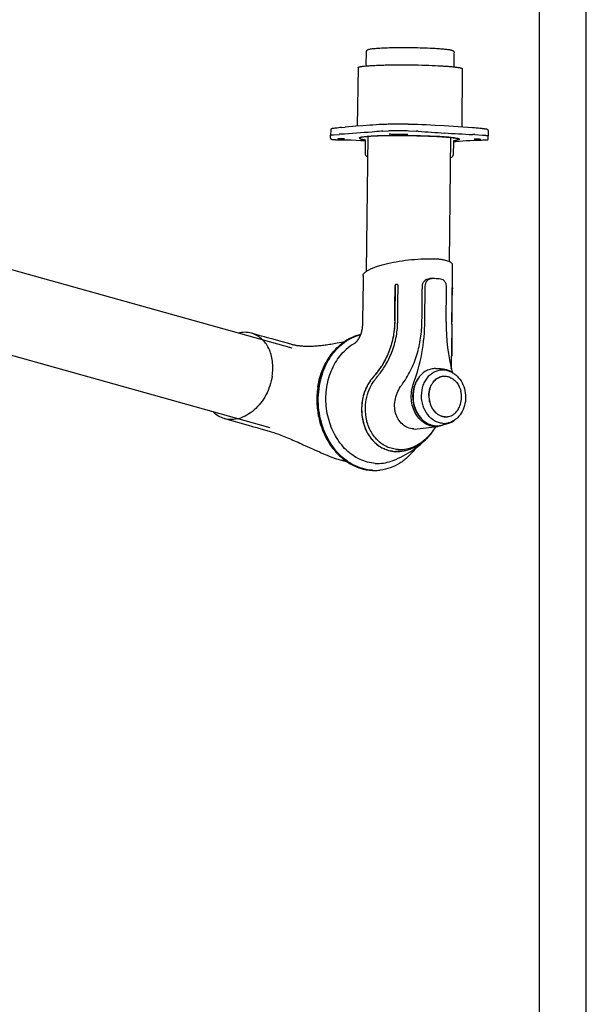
# Model space of a CAD drawing. Extents: x 0 to 420, y 0 to 297.
# Tile 8 of 9: x 359 to 420, y 59 to 164. Entities that reach past the tile are written whole.
import ezdxf

# ---------------------------------------------------------------- set-up
doc = ezdxf.new("R2010")
doc.units = 0
doc.header["$LTSCALE"] = 23.1
for name, color, linetype in [('100350_DXF_CONTINUOUS_LINE', 7, 'CONTINUOUS'), ('100455_DXF_CONTINUOUS_LINE', 7, 'CONTINUOUS'), ('102181_DXF_CONTINUOUS_LINE', 7, 'CONTINUOUS'), ('102184_DXF_CONTINUOUS_LINE', 7, 'CONTINUOUS'), ('102333-L_DXF_FORMAT', 7, 'CONTINUOUS'), ('105-5475-01_DXF_CONTINUOUS', 7, 'CONTINUOUS'), ('105-5481_DXF_CONTINUOUS_LI', 7, 'CONTINUOUS')]:
    doc.layers.add(name, color=color, linetype=linetype)

msp = doc.modelspace()

# ---------------------------------------------------------------- linework, layer by layer
at = {"layer": '100350_DXF_CONTINUOUS_LINE', "color": 7, "linetype": 'CONTINUOUS'}
for p, q in [((395.56, 158.78), (395.45, 152.5)), ((406.72, 158.65), (406.68, 152.41)), ((392.63, 152.11), (392.61, 151.53)), ((392.63, 152.11), (392.63, 152.11)), ((392.97, 152.27), (392.94, 152.26)), ((393.05, 152.28), (392.97, 152.27)), ((393.18, 152.3), (393.05, 152.28)), ((393.32, 152.31), (393.18, 152.3)), ((393.46, 152.33), (393.32, 152.31)), ((393.61, 152.35), (393.46, 152.33)), ((393.65, 152.35), (393.61, 152.35)), ((393.7, 152.36), (393.65, 152.35)), ((393.77, 152.36), (394.16, 152.4)), ((396.07, 152.55), (395.33, 152.49)), ((398.19, 152.69), (398.15, 152.69)), ((398.22, 151.98), (398.82, 152.02)), ((398.36, 152.7), (398.27, 152.69)), ((398.51, 152.7), (398.36, 152.7)), ((398.65, 152.7), (398.51, 152.7)), ((398.78, 152.71), (398.65, 152.7)), ((398.91, 152.71), (398.78, 152.71)), ((401.08, 152.7), (400.91, 152.7)), ((400.96, 152.02), (401.77, 151.97)), ((401.26, 152.7), (401.08, 152.7)), ((401.45, 152.69), (401.26, 152.7)), ((401.72, 152.69), (401.45, 152.69)), ((401.87, 152.68), (401.72, 152.69)), ((401.93, 152.68), (401.87, 152.68)), ((407.9, 152.33), (407.8, 152.33)), ((407.8, 152.33), (407.8, 152.33)), ((408.01, 152.32), (407.9, 152.33)), ((408.21, 152.3), (408.01, 152.32)), ((408.4, 152.28), (408.21, 152.3)), ((408.58, 152.26), (408.4, 152.28)), ((408.83, 152.24), (408.58, 152.26)), ((408.88, 152.23), (408.83, 152.24)), ((408.94, 152.23), (408.88, 152.23)), ((408.99, 152.22), (408.94, 152.23)), ((409.04, 152.21), (408.99, 152.22)), ((409.08, 152.21), (409.04, 152.21)), ((409.11, 152.2), (409.08, 152.21)), ((409.13, 152.2), (409.11, 152.2)), ((409.16, 152.2), (409.13, 152.2)), ((409.18, 152.19), (409.16, 152.2)), ((409.21, 152.19), (409.18, 152.19)), ((409.23, 152.19), (409.21, 152.19)), ((409.49, 152.05), (409.5, 151.47)), ((392.61, 151.21), (392.61, 151.53)), ((392.61, 151.53), (392.61, 151.53)), ((392.92, 151.59), (393.52, 151.63)), ((392.92, 151.07), (392.94, 151.07)), ((392.94, 151.07), (392.97, 151.07)), ((392.97, 151.07), (393, 151.07)), ((393, 151.07), (393.03, 151.07)), ((393.03, 151.07), (393.06, 151.07)), ((393.06, 151.07), (393.1, 151.07)), ((393.1, 151.07), (393.13, 151.06)), ((393.13, 151.06), (393.17, 151.06)), ((393.17, 151.06), (393.23, 151.06)), ((393.23, 151.06), (393.45, 151.06)), ((393.45, 151.06), (393.63, 151.06)), ((393.46, 151.17), (393.47, 151.17)), ((393.47, 151.17), (393.48, 151.17)), ((393.48, 151.17), (393.49, 151.17)), ((393.49, 151.17), (393.51, 151.17)), ((393.51, 151.17), (393.52, 151.18)), ((393.52, 151.18), (393.54, 151.18)), ((393.54, 151.18), (393.55, 151.18)), ((393.55, 151.18), (393.57, 151.18)), ((393.57, 151.18), (393.59, 151.18)), ((393.59, 151.18), (393.6, 151.18)), ((393.6, 151.18), (393.62, 151.18)), ((393.62, 151.18), (393.65, 151.18)), ((393.63, 151.06), (393.82, 151.05)), ((393.65, 151.18), (393.67, 151.18)), ((393.67, 151.18), (393.69, 151.19)), ((393.69, 151.19), (393.71, 151.19)), ((393.71, 151.19), (393.74, 151.19)), ((393.74, 151.19), (393.77, 151.19)), ((393.77, 151.19), (393.8, 151.19)), ((393.8, 151.19), (393.83, 151.19)), ((393.82, 151.05), (394.01, 151.05)), ((393.83, 151.19), (393.85, 151.19)), ((393.85, 151.19), (393.87, 151.19)), ((393.87, 151.19), (393.89, 151.19)), ((393.89, 151.19), (393.9, 151.19)), ((393.9, 151.19), (393.92, 151.19)), ((393.92, 151.19), (393.94, 151.19)), ((393.94, 151.19), (393.95, 151.19)), ((393.95, 151.19), (393.97, 151.19)), ((393.97, 151.19), (393.98, 151.19)), ((393.98, 151.19), (393.99, 151.19)), ((393.99, 151.19), (394.01, 151.19)), ((394.01, 151.19), (394.02, 151.19)), ((394.01, 151.05), (394.13, 151.04)), ((394.02, 151.19), (394.03, 151.19)), ((394.13, 151.04), (394.32, 151.04)), ((394.32, 151.04), (394.32, 151.04)), ((399.62, 151.63), (399.62, 151.63)), ((399.62, 151.63), (399.62, 151.63)), ((399.62, 151.63), (399.62, 151.63)), ((399.62, 151.63), (399.63, 151.63)), ((399.63, 151.63), (399.63, 151.63)), ((399.63, 151.63), (399.63, 151.63)), ((399.63, 151.63), (399.63, 151.63)), ((399.63, 151.63), (399.63, 151.63)), ((399.63, 151.63), (399.64, 151.63)), ((399.64, 151.63), (399.64, 151.63)), ((399.64, 151.63), (399.65, 151.63)), ((399.65, 151.63), (399.66, 151.63)), ((399.66, 151.63), (399.67, 151.63)), ((399.67, 151.63), (399.69, 151.63)), ((399.69, 151.63), (399.71, 151.63)), ((399.71, 151.63), (399.75, 151.63)), ((399.75, 151.63), (399.81, 151.63)), ((399.81, 151.63), (399.86, 151.63)), ((399.86, 151.63), (399.88, 151.63)), ((399.88, 151.63), (399.89, 151.63)), ((399.89, 151.63), (400.02, 151.63)), ((400.02, 151.63), (400.12, 151.63)), ((400.12, 151.63), (400.19, 151.63)), ((400.19, 151.63), (400.24, 151.63)), ((400.24, 151.63), (400.26, 151.63)), ((400.26, 151.63), (400.29, 151.63)), ((400.29, 151.63), (400.3, 151.63)), ((400.3, 151.63), (400.31, 151.63)), ((400.31, 151.63), (400.32, 151.63)), ((400.32, 151.63), (400.32, 151.63)), ((400.32, 151.63), (400.33, 151.63)), ((400.33, 151.63), (400.33, 151.62)), ((400.33, 151.62), (400.34, 151.62)), ((400.34, 151.62), (400.34, 151.62)), ((400.34, 151.62), (400.34, 151.62)), ((400.34, 151.62), (400.34, 151.62)), ((400.34, 151.62), (400.34, 151.62)), ((400.34, 151.62), (400.35, 151.62)), ((407.94, 151), (408.34, 151.01)), ((408.04, 151.16), (408.05, 151.16)), ((408.05, 151.16), (408.06, 151.16)), ((408.06, 151.16), (408.07, 151.16)), ((408.07, 151.6), (408.88, 151.55)), ((408.07, 151.16), (408.08, 151.16)), ((408.08, 151.16), (408.09, 151.16)), ((408.11, 151.16), (408.12, 151.16)), ((408.12, 151.16), (408.14, 151.16)), ((408.14, 151.16), (408.16, 151.16)), ((408.16, 151.16), (408.18, 151.16)), ((408.18, 151.16), (408.21, 151.16)), ((408.21, 151.16), (408.23, 151.16)), ((408.23, 151.16), (408.25, 151.16)), ((408.25, 151.16), (408.28, 151.16)), ((408.28, 151.16), (408.3, 151.15)), ((408.3, 151.15), (408.33, 151.15)), ((408.33, 151.15), (408.36, 151.15)), ((408.34, 151.01), (408.44, 151.01)), ((408.34, 151.01), (408.34, 151.01)), ((408.36, 151.15), (408.39, 151.15)), ((408.39, 151.15), (408.43, 151.15)), ((408.43, 151.15), (408.46, 151.15)), ((408.44, 151.01), (408.65, 151.02)), ((408.46, 151.15), (408.48, 151.14)), ((408.48, 151.14), (408.5, 151.14)), ((408.5, 151.14), (408.52, 151.14)), ((408.55, 151.14), (408.57, 151.14)), ((408.57, 151.14), (408.58, 151.13)), ((408.58, 151.13), (408.6, 151.13)), ((408.6, 151.13), (408.61, 151.13)), ((408.61, 151.13), (408.62, 151.13)), ((408.62, 151.13), (408.63, 151.13)), ((408.63, 151.13), (408.64, 151.13)), ((408.64, 151.13), (408.65, 151.13)), ((408.65, 151.13), (408.66, 151.13)), ((408.65, 151.02), (408.79, 151.02)), ((408.66, 151.13), (408.66, 151.12)), ((408.66, 151.12), (408.67, 151.12)), ((408.67, 151.12), (408.68, 151.12)), ((408.79, 151.02), (408.92, 151.03)), ((408.92, 151.03), (409.06, 151.03)), ((409.06, 151.03), (409.13, 151.03)), ((409.13, 151.03), (409.16, 151.03)), ((409.16, 151.03), (409.18, 151.03)), ((409.18, 151.03), (409.2, 151.03)), ((409.2, 151.03), (409.22, 151.03)), ((409.22, 151.03), (409.23, 151.03)), ((409.23, 151.03), (409.25, 151.03)), ((409.25, 151.03), (409.27, 151.03)), ((409.27, 151.03), (409.28, 151.03)), ((409.28, 151.03), (409.3, 151.03)), ((409.49, 151.14), (409.5, 151.47)), ((409.49, 151.14), (409.49, 151.14)), ((409.5, 151.47), (409.5, 151.47))]:
    msp.add_line(p, q, dxfattribs=at)
for points in [[(392.94, 152.26), (392.93, 152.26), (392.92, 152.26), (392.9, 152.26), (392.89, 152.26), (392.88, 152.25), (392.87, 152.25), (392.86, 152.25), (392.85, 152.25), (392.84, 152.25), (392.83, 152.24), (392.82, 152.24), (392.81, 152.24), (392.8, 152.24), (392.79, 152.24), (392.78, 152.23), (392.77, 152.23), (392.76, 152.23), (392.76, 152.23), (392.75, 152.22), (392.74, 152.22), (392.74, 152.22), (392.73, 152.22), (392.72, 152.22), (392.72, 152.21), (392.71, 152.21), (392.71, 152.21), (392.7, 152.21), (392.7, 152.2), (392.69, 152.2), (392.69, 152.2), (392.68, 152.19), (392.67, 152.19), (392.67, 152.19), (392.66, 152.18), (392.66, 152.18), (392.65, 152.17), (392.65, 152.16), (392.64, 152.15), (392.64, 152.14), (392.63, 152.13), (392.63, 152.12), (392.63, 152.11), (392.63, 152.11)], [(393.77, 152.36), (393.76, 152.36), (393.7, 152.36)], [(395.33, 152.49), (394.95, 152.46), (394.56, 152.43), (394.16, 152.4)], [(398.15, 152.69), (397.83, 152.67), (397.49, 152.65), (397.15, 152.63), (396.8, 152.6), (396.07, 152.55)], [(398.27, 152.69), (398.25, 152.69), (398.19, 152.69)], [(403.81, 152.59), (403.33, 152.61), (402.85, 152.64), (402.38, 152.66), (401.93, 152.68)], [(407.8, 152.33), (407.3, 152.37), (406.79, 152.41), (406.28, 152.44), (405.77, 152.47), (405.28, 152.5), (404.78, 152.53), (403.81, 152.59)], [(409.26, 152.18), (409.25, 152.18), (409.23, 152.19)], [(409.49, 152.05), (409.49, 152.05), (409.49, 152.06), (409.49, 152.07), (409.49, 152.07), (409.48, 152.08), (409.48, 152.09), (409.48, 152.1), (409.47, 152.1), (409.47, 152.11), (409.46, 152.11), (409.46, 152.12), (409.45, 152.12), (409.45, 152.13), (409.44, 152.13), (409.44, 152.13), (409.44, 152.13), (409.43, 152.14), (409.43, 152.14), (409.42, 152.14), (409.42, 152.14), (409.41, 152.14), (409.41, 152.14), (409.41, 152.15), (409.4, 152.15), (409.4, 152.15), (409.39, 152.15), (409.39, 152.15), (409.38, 152.15), (409.38, 152.16), (409.37, 152.16), (409.37, 152.16), (409.36, 152.16), (409.35, 152.16), (409.35, 152.16), (409.34, 152.16), (409.33, 152.17), (409.33, 152.17), (409.32, 152.17), (409.31, 152.17), (409.3, 152.17), (409.3, 152.17), (409.29, 152.18), (409.28, 152.18), (409.26, 152.18)], [(392.61, 151.21), (392.61, 151.2), (392.62, 151.2), (392.62, 151.19), (392.62, 151.18), (392.62, 151.17), (392.63, 151.16), (392.63, 151.15), (392.64, 151.14), (392.65, 151.14), (392.65, 151.13), (392.66, 151.13), (392.66, 151.12), (392.67, 151.12), (392.67, 151.12), (392.68, 151.12), (392.68, 151.11), (392.69, 151.11), (392.69, 151.11), (392.7, 151.11), (392.7, 151.1), (392.71, 151.1), (392.71, 151.1), (392.72, 151.1), (392.73, 151.1), (392.73, 151.1), (392.74, 151.1), (392.74, 151.09), (392.75, 151.09), (392.76, 151.09), (392.76, 151.09), (392.77, 151.09), (392.78, 151.09), (392.79, 151.09), (392.79, 151.09), (392.8, 151.09), (392.81, 151.08), (392.82, 151.08), (392.83, 151.08), (392.84, 151.08), (392.85, 151.08), (392.86, 151.08), (392.87, 151.08), (392.88, 151.08), (392.89, 151.08), (392.92, 151.07)], [(393.39, 151.16), (393.39, 151.16), (393.39, 151.16), (393.39, 151.16), (393.39, 151.16), (393.39, 151.16), (393.39, 151.16), (393.39, 151.16), (393.4, 151.16), (393.4, 151.16), (393.4, 151.16), (393.4, 151.16), (393.41, 151.16), (393.41, 151.16), (393.41, 151.16), (393.42, 151.16), (393.42, 151.16), (393.42, 151.16), (393.43, 151.16), (393.43, 151.16), (393.44, 151.17), (393.44, 151.17), (393.45, 151.17), (393.45, 151.17), (393.46, 151.17)], [(394.03, 151.19), (394.04, 151.19), (394.04, 151.19), (394.05, 151.19), (394.05, 151.18), (394.06, 151.18), (394.06, 151.18), (394.06, 151.18), (394.07, 151.18), (394.07, 151.18), (394.08, 151.18), (394.08, 151.18), (394.08, 151.18), (394.08, 151.18), (394.09, 151.18), (394.09, 151.18), (394.09, 151.18), (394.09, 151.18), (394.1, 151.18), (394.1, 151.18), (394.1, 151.18), (394.1, 151.18), (394.1, 151.18), (394.1, 151.18), (394.1, 151.18)], [(394.32, 151.04), (394.82, 151.03), (395.34, 151.01), (395.85, 150.98), (396.32, 150.96)], [(399.62, 151.63), (399.62, 151.63), (399.62, 151.63), (399.62, 151.63), (399.62, 151.63), (399.62, 151.63), (399.62, 151.63), (399.62, 151.63), (399.62, 151.63), (399.62, 151.63), (399.62, 151.63), (399.62, 151.63)], [(400.35, 151.62), (400.35, 151.62), (400.35, 151.62), (400.35, 151.62), (400.35, 151.62), (400.35, 151.62), (400.35, 151.62), (400.35, 151.62), (400.35, 151.62), (400.35, 151.62), (400.35, 151.62)], [(405.77, 150.87), (406.02, 150.88), (406.39, 150.91), (406.76, 150.94), (407.15, 150.96), (407.54, 150.98), (407.94, 151)], [(408, 151.15), (408, 151.15), (408, 151.15), (408, 151.15), (408, 151.15), (408, 151.15), (408, 151.15), (408, 151.15), (408, 151.15), (408, 151.15), (408, 151.15), (408.01, 151.16), (408.01, 151.16), (408.01, 151.16), (408.01, 151.16), (408.01, 151.16), (408.02, 151.16), (408.02, 151.16), (408.02, 151.16), (408.03, 151.16), (408.03, 151.16), (408.03, 151.16), (408.04, 151.16), (408.04, 151.16)], [(408.09, 151.16), (408.1, 151.16), (408.11, 151.16)], [(408.52, 151.14), (408.54, 151.14), (408.55, 151.14)], [(408.68, 151.12), (408.68, 151.12), (408.69, 151.12), (408.69, 151.12), (408.69, 151.12), (408.69, 151.12), (408.7, 151.12), (408.7, 151.12), (408.7, 151.12), (408.7, 151.12), (408.7, 151.12), (408.7, 151.12), (408.71, 151.12), (408.71, 151.12), (408.71, 151.12), (408.71, 151.12), (408.71, 151.12), (408.71, 151.11), (408.71, 151.11), (408.71, 151.11), (408.71, 151.11)], [(409.3, 151.03), (409.3, 151.03), (409.31, 151.03), (409.32, 151.04), (409.32, 151.04), (409.33, 151.04), (409.33, 151.04), (409.34, 151.04), (409.35, 151.04), (409.35, 151.04), (409.36, 151.04), (409.36, 151.04), (409.37, 151.04), (409.37, 151.04), (409.37, 151.04), (409.38, 151.04), (409.38, 151.04), (409.39, 151.05), (409.39, 151.05), (409.4, 151.05), (409.4, 151.05), (409.4, 151.05), (409.41, 151.05), (409.41, 151.05), (409.42, 151.05), (409.42, 151.06), (409.43, 151.06), (409.43, 151.06), (409.44, 151.06), (409.44, 151.07), (409.45, 151.07), (409.45, 151.07), (409.46, 151.08), (409.46, 151.09), (409.47, 151.09), (409.47, 151.1), (409.48, 151.11), (409.48, 151.12), (409.48, 151.12), (409.48, 151.13), (409.49, 151.14), (409.49, 151.14)]]:
    msp.add_lwpolyline(points, dxfattribs=at)
for centre, radius, start, end in [((398.86, 143.19), 8.82, 94.1922, 95.2198), ((399.23, 125.13), 27.58, 90.1435, 90.6714), ((399.61, 29.7), 123.01, 89.959, 90.2086), ((399.48, 54.24), 98.47, 89.8761, 90.1878), ((399.38, -63.1), 215.81, 89.7899, 89.917), ((399.6, 24.22), 128.49, 89.7436, 89.9571), ((399.6, 25.13), 127.58, 89.4985, 89.7415), ((399.75, 31.85), 120.87, 89.5404, 89.7969), ((400.29, 102.92), 49.79, 89.2807, 89.5039), ((400.35, 127.86), 24.15, 86.1115, 86.6277), ((423.33, 465.87), 314.64, 266.1115, 266.6277), ((427.15, 531.49), 380.37, 266.6337, 267.0891), ((394.44, 139.14), 12.53, 93.4153, 94.2268), ((395.8, 151.34), 0.159, 237.045, 239.909), ((395.78, 151.31), 0.125, 234.031, 237.044), ((399.19, 122.11), 29.53, 90.2496, 90.5684), ((400.38, 106.97), 44.66, 89.3369, 89.4547), ((406.35, 122.46), 29.19, 86.6337, 87.0891)]:
    msp.add_arc(centre, radius, start, end, dxfattribs=at)
for points, knots in [([(395.56, 158.78), (395.56, 158.79), (395.57, 158.8), (395.59, 158.81), (395.62, 158.83), (395.68, 158.85), (395.78, 158.87), (395.9, 158.9), (396.1, 158.93), (396.42, 158.96), (396.87, 158.99), (397.39, 159.02), (397.99, 159.04), (398.65, 159.06), (399.36, 159.07), (400.36, 159.08), (401.62, 159.07), (403.08, 159.03), (404.02, 158.99), (404.47, 158.96)], [0, 0, 0, 0, 0.003127, 0.005438, 0.008376, 0.016264, 0.026921, 0.040356, 0.056534, 0.096849, 0.147175, 0.206588, 0.273975, 0.348068, 0.427464, 0.510659, 0.682091, 0.849416, 1, 1, 1, 1]), ([(404.47, 158.96), (404.64, 158.95), (404.95, 158.93), (405.4, 158.9), (405.78, 158.86), (406.1, 158.82), (406.33, 158.79), (406.48, 158.76), (406.56, 158.73), (406.63, 158.71), (406.68, 158.69), (406.71, 158.67), (406.72, 158.66), (406.72, 158.65)], [0, 0, 0, 0, 0.217569, 0.412644, 0.582644, 0.725343, 0.838942, 0.884413, 0.922186, 0.952246, 0.974706, 0.990041, 1, 1, 1, 1]), ([(398.06, 151.97), (397.73, 151.93), (396.27, 151.81), (394.82, 151.71), (393.7, 151.64)], [0, 0, 0, 0, 0.228192, 1, 1, 1, 1]), ([(398.82, 152.02), (398.97, 152.03), (399.3, 152.05), (399.84, 152.05), (400.4, 152.04), (400.78, 152.03), (400.96, 152.02)], [0, 0, 0, 0, 0.207182, 0.469825, 0.748162, 1, 1, 1, 1]), ([(392.61, 151.53), (392.61, 151.53), (392.62, 151.54), (392.65, 151.55), (392.7, 151.56), (392.8, 151.58), (392.87, 151.58), (392.92, 151.59)], [0, 0, 0, 0, 0.029614, 0.082843, 0.275169, 0.582974, 1, 1, 1, 1]), ([(395.69, 151.24), (395.69, 151.25), (395.7, 151.27), (395.75, 151.29), (395.81, 151.32), (395.9, 151.34), (396.01, 151.36), (396.21, 151.39), (396.52, 151.42), (396.95, 151.45), (397.45, 151.48), (398.03, 151.5), (398.66, 151.52), (399.34, 151.53), (400.3, 151.53), (401.51, 151.52), (402.91, 151.48), (403.82, 151.44), (404.26, 151.42)], [0, 0, 0, 0, 0.003121, 0.008344, 0.016221, 0.026868, 0.040294, 0.056463, 0.096765, 0.147082, 0.20649, 0.273877, 0.347973, 0.427376, 0.510581, 0.682038, 0.849392, 1, 1, 1, 1]), ([(395.71, 151.21), (395.71, 151.21), (395.7, 151.22), (395.69, 151.23), (395.69, 151.24)], [0, 0, 0, 0, 0.318246, 1, 1, 1, 1]), ([(400.81, 151.63), (400.51, 151.63), (399.92, 151.63), (399.34, 151.63), (399.06, 151.63)], [0, 0, 0, 0, 0.516987, 1, 1, 1, 1]), ([(404.26, 151.42), (404.42, 151.41), (404.72, 151.39), (405.14, 151.36), (405.51, 151.32), (405.82, 151.28), (406.04, 151.25), (406.18, 151.22), (406.26, 151.2), (406.33, 151.18), (406.37, 151.16), (406.4, 151.14), (406.41, 151.13), (406.41, 151.12)], [0, 0, 0, 0, 0.217632, 0.412755, 0.582784, 0.725492, 0.839078, 0.884533, 0.922287, 0.952321, 0.974751, 0.990057, 1, 1, 1, 1]), ([(406.4, 151.09), (406.39, 151.09), (406.39, 151.09), (406.38, 151.08), (406.38, 151.08)], [0, 0, 0, 0, 0.226406, 1, 1, 1, 1]), ([(406.41, 151.12), (406.41, 151.12), (406.41, 151.11), (406.4, 151.1), (406.4, 151.09)], [0, 0, 0, 0, 0.209881, 1, 1, 1, 1]), ([(408.88, 151.55), (408.96, 151.55), (409.09, 151.54), (409.24, 151.52), (409.33, 151.51), (409.4, 151.5), (409.45, 151.49), (409.48, 151.48), (409.5, 151.47), (409.5, 151.47)], [0, 0, 0, 0, 0.412743, 0.582813, 0.725622, 0.839352, 0.922731, 0.975344, 1, 1, 1, 1])]:
    msp.add_open_spline(points, degree=3, knots=knots, dxfattribs=at)
at = {"layer": '100455_DXF_CONTINUOUS_LINE', "color": 7, "linetype": 'CONTINUOUS'}
for p, q in [((396.42, 159.02), (396.46, 160.47)), ((403.81, 160.84), (403.81, 160.84)), ((405.86, 158.91), (405.85, 160.36)), ((395.72, 151.28), (395.72, 151.22)), ((396.32, 150.96), (396.33, 149.51)), ((405.77, 150.85), (405.73, 149.4)), ((406.38, 151.15), (406.38, 151.1))]:
    msp.add_line(p, q, dxfattribs=at)
for points, knots in [([(396.46, 160.47), (396.46, 160.51), (396.48, 160.57), (396.52, 160.63), (396.54, 160.65)], [0, 0, 0, 0, 0.551039, 1, 1, 1, 1]), ([(396.54, 160.65), (396.55, 160.66), (396.61, 160.7), (396.67, 160.73), (396.72, 160.74)], [0, 0, 0, 0, 0.306657, 1, 1, 1, 1]), ([(396.72, 160.74), (396.77, 160.75), (396.9, 160.78), (397.22, 160.82), (397.74, 160.87), (398.51, 160.9), (399.08, 160.92), (399.38, 160.92)], [0, 0, 0, 0, 0.062782, 0.143124, 0.36214, 0.652723, 1, 1, 1, 1]), ([(399.38, 160.92), (400.14, 160.93), (401.62, 160.93), (403.09, 160.88), (403.81, 160.84)], [0, 0, 0, 0, 0.514621, 1, 1, 1, 1]), ([(403.81, 160.84), (404.02, 160.83), (404.4, 160.8), (404.9, 160.76), (405.25, 160.71), (405.47, 160.67), (405.56, 160.65), (405.6, 160.64)], [0, 0, 0, 0, 0.343973, 0.628684, 0.846872, 0.930668, 1, 1, 1, 1]), ([(405.6, 160.64), (405.62, 160.63), (405.68, 160.61), (405.74, 160.58), (405.78, 160.54)], [0, 0, 0, 0, 0.223954, 1, 1, 1, 1]), ([(405.78, 160.54), (405.8, 160.52), (405.84, 160.46), (405.85, 160.4), (405.85, 160.36)], [0, 0, 0, 0, 0.448958, 1, 1, 1, 1]), ([(396.42, 159.02), (396.42, 159.02), (396.41, 158.99), (396.41, 158.97), (396.4, 158.96)], [0, 0, 0, 0, 0.265835, 1, 1, 1, 1]), ([(405.87, 158.85), (405.87, 158.85), (405.87, 158.87), (405.86, 158.9), (405.86, 158.91)], [0, 0, 0, 0, 0.235645, 1, 1, 1, 1]), ([(398.94, 151.49), (398.71, 151.49), (398.27, 151.48), (397.65, 151.46), (397.1, 151.43), (396.63, 151.4), (396.25, 151.36), (396, 151.33), (395.85, 151.3), (395.79, 151.28), (395.75, 151.26), (395.73, 151.24), (395.72, 151.23), (395.72, 151.22)], [0, 0, 0, 0, 0.211055, 0.404047, 0.574957, 0.720222, 0.836871, 0.922626, 0.95347, 0.976241, 0.984678, 0.99127, 1, 1, 1, 1]), ([(395.72, 151.22), (395.72, 151.21), (395.73, 151.19), (395.76, 151.18), (395.8, 151.16), (395.87, 151.14), (395.95, 151.12), (396.09, 151.09), (396.21, 151.07), (396.3, 151.06)], [0, 0, 0, 0, 0.035891, 0.091485, 0.173163, 0.282609, 0.42024, 0.585949, 1, 1, 1, 1]), ([(396.32, 150.96), (396.32, 150.98), (396.31, 151.04), (396.28, 151.1), (396.24, 151.12)], [0, 0, 0, 0, 0.387384, 1, 1, 1, 1]), ([(398.94, 151.49), (399.36, 151.5), (400.22, 151.51), (401.51, 151.5), (402.77, 151.46), (403.77, 151.42), (404.49, 151.38), (404.97, 151.35), (405.38, 151.31), (405.72, 151.27), (405.97, 151.24), (406.13, 151.21), (406.22, 151.18), (406.29, 151.16), (406.34, 151.14), (406.37, 151.12), (406.38, 151.1), (406.38, 151.1)], [0, 0, 0, 0, 0.168748, 0.344371, 0.516233, 0.673928, 0.744434, 0.807927, 0.863454, 0.910187, 0.947454, 0.962376, 0.974767, 0.984611, 0.991936, 0.99688, 1, 1, 1, 1]), ([(405.85, 151), (405.85, 151), (405.86, 151.01), (405.85, 151), (405.84, 151), (405.82, 150.98), (405.79, 150.94), (405.77, 150.89), (405.77, 150.85)], [0, 0, 0, 0, 0.056268, 0.076325, 0.140574, 0.262463, 0.453256, 1, 1, 1, 1]), ([(406.38, 151.1), (406.38, 151.09), (406.37, 151.07), (406.34, 151.05), (406.3, 151.04), (406.23, 151.02), (406.15, 151), (406, 150.97), (405.89, 150.96), (405.8, 150.95)], [0, 0, 0, 0, 0.035911, 0.091516, 0.173192, 0.282641, 0.420258, 0.585968, 1, 1, 1, 1]), ([(396.33, 149.51), (396.33, 149.47), (396.35, 149.41), (396.39, 149.35), (396.41, 149.33)], [0, 0, 0, 0, 0.551039, 1, 1, 1, 1]), ([(396.41, 149.33), (396.42, 149.32), (396.48, 149.27), (396.55, 149.24), (396.6, 149.23)], [0, 0, 0, 0, 0.305844, 1, 1, 1, 1]), ([(405.45, 149.13), (405.47, 149.13), (405.54, 149.15), (405.61, 149.19), (405.65, 149.23)], [0, 0, 0, 0, 0.227662, 1, 1, 1, 1]), ([(405.65, 149.23), (405.67, 149.25), (405.71, 149.3), (405.73, 149.37), (405.73, 149.4)], [0, 0, 0, 0, 0.448958, 1, 1, 1, 1])]:
    msp.add_open_spline(points, degree=3, knots=knots, dxfattribs=at)
at = {"layer": '102181_DXF_CONTINUOUS_LINE', "color": 7, "linetype": 'CONTINUOUS'}
for p, q in [((388.51, 128.74), (317.69, 148.52)), ((386.13, 120.22), (317.32, 139.43))]:
    msp.add_line(p, q, dxfattribs=at)
at = {"layer": '102184_DXF_CONTINUOUS_LINE', "color": 7, "linetype": 'CONTINUOUS'}
for p, q in [((396.46, 136.98), (396.63, 151.42)), ((405.33, 138), (405.48, 151.32))]:
    msp.add_line(p, q, dxfattribs=at)
at = {"layer": '102333-L_DXF_FORMAT', "color": 7, "linetype": 'CONTINUOUS'}
for p, q in [((420, 0), (420, 297)), ((415, 5), (415, 292))]:
    msp.add_line(p, q, dxfattribs=at)
at = {"layer": '105-5475-01_DXF_CONTINUOUS', "color": 7, "linetype": 'CONTINUOUS'}
for p, q in [((405.66, 135.21), (405.68, 137.61)), ((396.09, 136.51), (396.05, 133.2)), ((403.4, 136.2), (403.21, 136.19)), ((403.4, 136.2), (403.42, 136.2)), ((403.74, 136.19), (403.74, 136.19)), ((399.84, 135.39), (399.84, 135.46)), ((402.71, 131.65), (402.75, 135.37)), ((405, 131.52), (405.04, 135.24)), ((405.64, 135.05), (405.64, 135.12)), ((396.05, 133.2), (396.04, 132.3)), ((396.04, 132.3), (396.04, 131.68)), ((396.03, 131.36), (396.02, 131.27)), ((405.6, 131.29), (405.6, 131.32)), ((384.98, 130.11), (384.14, 130.34)), ((385.21, 130.04), (384.98, 130.11)), ((385.53, 129.95), (385.21, 130.04)), ((385.75, 129.89), (385.53, 129.95)), ((385.85, 129.86), (385.75, 129.89)), ((386.46, 129.69), (385.85, 129.86)), ((387.31, 129.46), (386.46, 129.69)), ((405.59, 129.78), (405.59, 129.81)), ((405.59, 129.76), (405.59, 129.78)), ((387.99, 129.27), (387.31, 129.46)), ((395.23, 129.29), (395.17, 129.25)), ((381.24, 121.2), (383.78, 120.5)), ((383.78, 120.5), (384.26, 120.36)), ((384.26, 120.36), (384.71, 120.24)), ((401.88, 120.11), (404.08, 120.37)), ((403.86, 120.25), (403.92, 120.35)), ((403.25, 119.47), (403.25, 119.47)), ((389.69, 118.41), (390.09, 118.23)), ((390.09, 118.23), (390.74, 117.94)), ((399.84, 117.9), (399.84, 117.9)), ((397.45, 115.66), (397.46, 115.66))]:
    msp.add_line(p, q, dxfattribs=at)
for points in [[(396.02, 131.27), (396.02, 131.19), (396.02, 131.15), (396.01, 131.11), (396.01, 131.07), (396.01, 131.03), (396, 131), (396, 130.96), (396, 130.92), (395.99, 130.88), (395.99, 130.85), (395.98, 130.81), (395.98, 130.78), (395.97, 130.74), (395.96, 130.71), (395.96, 130.68), (395.95, 130.64), (395.94, 130.61), (395.94, 130.58), (395.93, 130.55), (395.92, 130.53), (395.92, 130.5), (395.91, 130.47), (395.9, 130.45), (395.9, 130.42), (395.89, 130.4), (395.88, 130.37), (395.87, 130.35), (395.87, 130.32), (395.86, 130.3), (395.85, 130.28), (395.84, 130.25), (395.83, 130.23), (395.82, 130.21), (395.81, 130.18), (395.8, 130.16), (395.79, 130.14), (395.79, 130.11), (395.78, 130.09), (395.77, 130.07), (395.76, 130.05), (395.75, 130.03), (395.74, 130.01), (395.73, 129.99), (395.72, 129.97), (395.72, 129.96), (395.71, 129.94), (395.7, 129.93), (395.69, 129.91), (395.68, 129.89), (395.67, 129.87), (395.66, 129.85), (395.65, 129.83), (395.64, 129.81), (395.63, 129.79), (395.62, 129.77), (395.61, 129.76), (395.6, 129.74), (395.59, 129.73), (395.58, 129.71), (395.57, 129.7), (395.56, 129.68), (395.55, 129.67), (395.54, 129.65), (395.53, 129.64), (395.52, 129.62), (395.51, 129.6), (395.5, 129.59), (395.49, 129.57), (395.48, 129.56), (395.47, 129.55), (395.46, 129.53), (395.45, 129.52), (395.44, 129.51), (395.43, 129.5), (395.42, 129.48), (395.41, 129.47), (395.41, 129.46), (395.4, 129.45), (395.39, 129.44), (395.38, 129.43), (395.37, 129.42), (395.36, 129.41), (395.35, 129.4), (395.35, 129.39), (395.34, 129.39), (395.33, 129.38), (395.32, 129.37), (395.31, 129.36), (395.3, 129.35), (395.3, 129.35), (395.29, 129.34), (395.28, 129.33), (395.28, 129.33), (395.27, 129.32), (395.26, 129.31), (395.26, 129.31), (395.25, 129.3), (395.24, 129.3), (395.24, 129.29), (395.24, 129.29)], [(396.04, 131.68), (396.04, 131.59), (396.04, 131.54), (396.03, 131.49), (396.03, 131.45), (396.03, 131.4), (396.03, 131.36)], [(388.36, 129.16), (388.22, 129.2), (387.99, 129.27)], [(393.3, 129.27), (393.14, 129.24), (392.98, 129.21), (392.81, 129.18), (392.65, 129.15), (392.49, 129.12), (392.33, 129.1), (392.18, 129.08), (392.03, 129.06), (391.88, 129.04), (391.74, 129.02), (391.6, 129.01), (391.46, 128.99), (391.32, 128.98), (391.18, 128.97), (391.05, 128.96), (390.91, 128.95), (390.78, 128.94), (390.66, 128.94), (390.53, 128.93), (390.41, 128.93), (390.29, 128.93), (390.17, 128.93), (390.06, 128.93), (389.95, 128.93), (389.85, 128.94), (389.74, 128.94), (389.65, 128.95), (389.55, 128.95), (389.46, 128.96), (389.37, 128.97), (389.29, 128.98), (389.21, 128.98), (389.14, 128.99), (389.07, 129), (389, 129.01), (388.94, 129.02), (388.88, 129.04), (388.82, 129.05), (388.77, 129.06), (388.71, 129.07), (388.66, 129.08), (388.6, 129.1), (388.54, 129.11), (388.48, 129.13), (388.42, 129.14), (388.36, 129.16)], [(394.04, 129.4), (393.94, 129.38), (393.78, 129.35), (393.3, 129.27)], [(395.24, 129.29), (395.23, 129.29), (395.23, 129.29), (395.22, 129.28), (395.22, 129.28), (395.22, 129.28)], [(405.53, 126.54), (405.55, 126.8), (405.55, 126.9)], [(384.71, 120.24), (385.13, 120.12), (385.78, 119.94)], [(385.78, 119.94), (385.9, 119.9), (386.02, 119.87), (386.14, 119.83), (386.26, 119.8), (386.39, 119.76), (386.53, 119.71), (386.67, 119.66), (386.82, 119.61), (386.97, 119.56), (387.13, 119.5), (387.3, 119.43), (387.47, 119.37), (387.65, 119.3), (387.83, 119.22), (388.01, 119.15), (388.2, 119.07), (388.38, 118.99), (388.57, 118.91), (388.75, 118.83), (388.94, 118.75), (389.13, 118.67), (389.31, 118.59), (389.5, 118.5), (389.69, 118.41)], [(399.1, 116.65), (399.32, 116.73), (399.59, 116.84), (399.86, 116.96), (400.13, 117.08), (400.39, 117.21), (400.64, 117.35), (400.88, 117.49), (401.12, 117.63), (401.35, 117.78), (401.57, 117.93), (401.79, 118.09), (401.99, 118.25), (402.19, 118.41), (402.38, 118.57), (402.57, 118.74), (402.75, 118.91), (402.92, 119.09), (403.09, 119.27), (403.26, 119.46)], [(390.74, 117.94), (390.97, 117.84), (391.19, 117.74), (391.41, 117.64), (391.62, 117.54), (391.84, 117.45), (392.04, 117.36), (392.25, 117.28), (392.45, 117.2), (392.65, 117.12), (392.85, 117.05), (393.04, 116.98), (393.23, 116.91), (393.42, 116.85), (393.61, 116.79), (393.79, 116.74), (393.98, 116.69), (394.17, 116.64), (394.34, 116.6)]]:
    msp.add_lwpolyline(points, dxfattribs=at)
for centre, radius, start, end in [((403.48, 128.89), 7.3, 87.9461, 90.4832), ((403.47, 128.82), 7.37, 82.7819, 87.9006), ((399.69, 135.34), 0.224, 73.1096, 74.4387), ((426.18, 131.27), 21.18, 179.3194, 193.9652), ((555.49, 129.85), 149.9, 179.4479, 180.0167), ((397.92, 124.53), 5.46, 120.2059, 131.8995), ((399.85, 123.25), 8.71, 171.2214, 171.7151), ((401.63, 122.18), 2.09, 266.6483, 276.8194), ((398.73, 123.59), 6.11, 317.642, 317.8153), ((398.09, 123.86), 6.79, 319.5521, 323.6329), ((397.38, 120.39), 4.74, 266.6221, 270.7721), ((397.32, 120.38), 4.73, 267.4377, 271.7314), ((397.38, 120.37), 4.71, 270.9081, 274.242), ((397.32, 120.36), 4.71, 271.7347, 275.0705), ((397.38, 120.37), 4.71, 274.2436, 276.7414)]:
    msp.add_arc(centre, radius, start, end, dxfattribs=at)
for points, knots in [([(396.09, 136.51), (396.09, 136.63), (396.21, 136.79), (396.38, 136.92), (396.55, 137.04), (396.82, 137.19), (397.2, 137.36), (397.65, 137.52), (398.17, 137.67), (398.94, 137.87), (399.98, 138.07), (401.28, 138.23), (402.55, 138.32), (403.37, 138.31), (403.76, 138.29)], [0, 0, 0, 0, 0.046136, 0.062423, 0.080827, 0.12403, 0.175549, 0.234785, 0.300906, 0.372896, 0.529684, 0.694477, 0.855296, 1, 1, 1, 1]), ([(405.68, 137.61), (405.68, 137.65), (405.66, 137.75), (405.55, 137.87), (405.39, 137.97), (405.17, 138.06), (404.89, 138.14), (404.56, 138.21), (404.18, 138.26), (403.91, 138.28), (403.76, 138.29)], [0, 0, 0, 0, 0.059988, 0.129704, 0.21794, 0.328627, 0.462899, 0.620504, 0.800172, 1, 1, 1, 1]), ([(402.44, 135.35), (402.44, 135.46), (402.48, 135.68), (402.66, 135.95), (402.91, 136.14), (403.11, 136.19), (403.21, 136.19)], [0, 0, 0, 0, 0.26221, 0.518301, 0.764762, 1, 1, 1, 1]), ([(402.75, 135.37), (402.75, 135.48), (402.79, 135.69), (402.92, 135.96), (403.14, 136.14), (403.32, 136.19), (403.4, 136.2)], [0, 0, 0, 0, 0.275525, 0.535267, 0.774591, 1, 1, 1, 1]), ([(405.04, 135.24), (405.05, 135.35), (405.02, 135.56), (404.88, 135.85), (404.67, 136.06), (404.49, 136.13), (404.4, 136.14)], [0, 0, 0, 0, 0.271143, 0.53275, 0.775623, 1, 1, 1, 1]), ([(399.75, 135.55), (399.73, 135.56), (399.67, 135.56), (399.61, 135.55), (399.57, 135.53), (399.54, 135.51), (399.53, 135.49), (399.52, 135.47), (399.52, 135.46)], [0, 0, 0, 0, 0.290164, 0.588435, 0.709275, 0.814805, 0.907777, 1, 1, 1, 1]), ([(399.74, 135.55), (399.72, 135.56), (399.68, 135.56), (399.63, 135.55), (399.59, 135.54), (399.56, 135.52), (399.54, 135.5), (399.53, 135.47), (399.53, 135.46)], [0, 0, 0, 0, 0.247973, 0.496195, 0.620985, 0.746447, 0.872818, 1, 1, 1, 1]), ([(399.84, 135.46), (399.84, 135.47), (399.84, 135.49), (399.82, 135.52), (399.79, 135.54), (399.77, 135.55), (399.76, 135.55)], [0, 0, 0, 0, 0.220539, 0.435363, 0.692536, 1, 1, 1, 1]), ([(399.8, 131.66), (399.81, 132), (399.81, 132.62), (399.82, 133.53), (399.83, 134.43), (399.84, 135.06), (399.84, 135.39)], [0, 0, 0, 0, 0.270891, 0.500241, 0.729757, 1, 1, 1, 1]), ([(405.6, 131.32), (405.61, 131.94), (405.62, 133.18), (405.63, 134.43), (405.64, 135.05)], [0, 0, 0, 0, 0.500237, 1, 1, 1, 1]), ([(405.64, 135.12), (405.64, 135.13), (405.64, 135.15), (405.64, 135.18), (405.65, 135.19), (405.65, 135.2), (405.65, 135.21), (405.65, 135.21), (405.65, 135.21)], [0, 0, 0, 0, 0.392446, 0.687768, 0.808096, 0.90304, 0.970374, 1, 1, 1, 1]), ([(405.65, 135.21), (405.65, 135.21), (405.65, 135.2), (405.65, 135.2), (405.66, 135.19), (405.66, 135.17), (405.66, 135.14), (405.66, 135.12), (405.66, 135.1)], [0, 0, 0, 0, 0.025638, 0.09475, 0.198241, 0.320545, 0.623832, 1, 1, 1, 1]), ([(399.48, 131.66), (399.47, 130.89), (399.28, 129.4), (398.58, 127.64), (397.84, 126.47), (397.43, 125.95), (397.25, 125.75)], [0, 0, 0, 0, 0.357961, 0.69288, 0.872679, 1, 1, 1, 1]), ([(399.49, 131.66), (399.48, 131.12), (399.38, 130.03), (398.95, 128.46), (398.24, 127.01), (397.6, 126.15), (397.26, 125.75)], [0, 0, 0, 0, 0.251571, 0.503277, 0.753691, 1, 1, 1, 1]), ([(397.61, 125.68), (397.68, 125.77), (398.02, 126.19), (398.63, 127.09), (399.18, 128.25), (399.52, 129.36), (399.7, 130.22), (399.78, 131), (399.8, 131.46), (399.8, 131.66)], [0, 0, 0, 0, 0.051742, 0.250012, 0.503778, 0.638084, 0.785978, 0.906934, 1, 1, 1, 1]), ([(400.23, 124.8), (400.59, 125.29), (401.23, 126.33), (401.9, 128.03), (402.23, 129.51), (402.37, 130.72), (402.39, 131.33), (402.4, 131.63)], [0, 0, 0, 0, 0.249659, 0.499947, 0.749972, 0.874987, 1, 1, 1, 1]), ([(401.47, 124.87), (401.87, 125.94), (402.48, 128.18), (402.7, 130.49), (402.71, 131.65)], [0, 0, 0, 0, 0.494368, 1, 1, 1, 1]), ([(405.61, 131.3), (405.61, 131.15), (405.61, 130.65), (405.6, 130.14), (405.6, 129.78)], [0, 0, 0, 0, 0.285608, 1, 1, 1, 1]), ([(384.14, 130.34), (383.92, 130.4), (383.44, 130.47), (382.96, 130.42), (382.72, 130.36)], [0, 0, 0, 0, 0.490961, 1, 1, 1, 1]), ([(386.36, 125.76), (386.44, 126.28), (386.46, 127.07), (386.26, 128.06), (386.01, 128.72), (385.66, 129.3), (385.22, 129.77), (384.71, 130.13), (384.34, 130.29), (384.14, 130.34)], [0, 0, 0, 0, 0.284423, 0.418514, 0.545791, 0.666301, 0.780936, 0.891403, 1, 1, 1, 1]), ([(391.24, 124.58), (391.35, 125.26), (391.71, 126.56), (392.56, 128.01), (393.44, 128.95), (394.17, 129.52), (394.97, 129.95), (395.53, 130.14), (395.82, 130.21)], [0, 0, 0, 0, 0.267966, 0.523872, 0.647037, 0.767049, 0.884445, 1, 1, 1, 1]), ([(397.1, 115.67), (396.75, 115.69), (396.03, 115.81), (395, 116.24), (394.04, 116.88), (392.89, 118.02), (391.8, 119.87), (391.21, 122.42), (391.35, 125.05), (392.09, 127.07), (393.02, 128.41), (393.84, 129.23), (394.78, 129.84), (395.47, 130.1), (395.82, 130.19)], [0, 0, 0, 0, 0.055544, 0.112558, 0.171683, 0.233237, 0.362861, 0.498647, 0.634747, 0.765194, 0.82724, 0.886835, 0.944228, 1, 1, 1, 1]), ([(395.82, 130.21), (395.54, 130.14), (394.99, 129.95), (394.21, 129.53), (393.5, 128.96), (392.64, 128.04), (391.8, 126.59), (391.44, 125.29), (391.33, 124.61)], [0, 0, 0, 0, 0.113575, 0.229475, 0.34861, 0.471561, 0.728858, 1, 1, 1, 1]), ([(405.55, 126.9), (405.56, 127.19), (405.59, 128.15), (405.59, 129.1), (405.59, 129.76)], [0, 0, 0, 0, 0.30474, 1, 1, 1, 1]), ([(405.6, 129.78), (405.6, 129.64), (405.6, 129.01), (405.59, 128.38), (405.58, 127.89)], [0, 0, 0, 0, 0.218334, 1, 1, 1, 1]), ([(397.4, 116.41), (397.13, 116.43), (396.56, 116.52), (395.46, 116.91), (394.19, 117.81), (393.03, 119.36), (392.29, 121.25), (392.03, 123.3), (392.24, 125.01), (392.66, 126.29), (393.09, 127.16), (393.62, 127.94), (394.04, 128.39), (394.27, 128.6)], [0, 0, 0, 0, 0.054644, 0.110451, 0.226987, 0.351745, 0.483304, 0.618047, 0.751441, 0.816434, 0.879656, 0.940862, 1, 1, 1, 1]), ([(386.36, 125.76), (386.25, 125.06), (385.8, 123.71), (384.74, 122.32), (383.69, 121.56), (382.87, 121.2), (382.04, 121.07), (381.49, 121.13), (381.24, 121.2)], [0, 0, 0, 0, 0.27989, 0.547939, 0.671887, 0.78762, 0.896132, 1, 1, 1, 1]), ([(397.25, 125.75), (397.09, 125.56), (396.79, 125.17), (396.38, 124.47), (396.1, 123.69), (395.94, 122.81), (395.91, 121.72), (396.11, 120.64), (396.52, 119.69), (396.95, 119.03), (397.49, 118.48), (398.11, 118.06), (398.81, 117.77), (399.32, 117.68), (399.58, 117.66)], [0, 0, 0, 0, 0.073103, 0.142575, 0.235756, 0.311983, 0.403974, 0.552086, 0.628577, 0.704033, 0.781338, 0.849787, 0.922164, 1, 1, 1, 1]), ([(397.26, 125.75), (397.11, 125.57), (396.82, 125.21), (396.47, 124.61), (396.2, 123.96), (395.97, 123.07), (395.91, 122.14), (396.01, 121.25), (396.21, 120.4), (396.64, 119.44), (397.3, 118.65), (397.94, 118.18), (398.46, 117.92), (399.01, 117.75), (399.39, 117.7), (399.58, 117.68)], [0, 0, 0, 0, 0.067432, 0.135179, 0.203158, 0.271095, 0.405069, 0.470591, 0.534702, 0.657947, 0.775147, 0.832127, 0.888352, 0.944168, 1, 1, 1, 1]), ([(396.42, 121.32), (396.34, 121.76), (396.3, 122.6), (396.51, 123.77), (396.87, 124.62), (397.25, 125.23), (397.48, 125.53), (397.61, 125.68)], [0, 0, 0, 0, 0.289842, 0.532786, 0.758571, 0.874907, 1, 1, 1, 1]), ([(402.07, 125.61), (401.57, 124.99), (401.12, 123.3), (401.81, 121.68), (402.39, 121.14)], [0, 0, 0, 0, 0.499889, 1, 1, 1, 1]), ([(391.23, 124.5), (391.16, 123.98), (391.1, 122.92), (391.29, 121.34), (391.75, 119.84), (392.46, 118.48), (393.39, 117.32), (394.51, 116.43), (395.76, 115.84), (396.66, 115.68), (397.1, 115.66)], [0, 0, 0, 0, 0.133461, 0.2674, 0.399782, 0.528823, 0.653304, 0.772822, 0.887913, 1, 1, 1, 1]), ([(397.1, 115.66), (396.67, 115.68), (395.79, 115.84), (394.55, 116.43), (393.45, 117.33), (392.52, 118.5), (391.82, 119.88), (391.21, 121.92), (391.17, 123.56), (391.33, 124.61)], [0, 0, 0, 0, 0.109721, 0.223231, 0.342159, 0.46697, 0.597024, 0.73081, 1, 1, 1, 1]), ([(401.51, 120.1), (401.29, 120.11), (400.85, 120.21), (400.27, 120.58), (399.82, 121.12), (399.54, 121.8), (399.44, 122.56), (399.52, 123.35), (399.79, 124.11), (400.07, 124.58), (400.23, 124.8)], [0, 0, 0, 0, 0.111691, 0.224354, 0.341175, 0.463682, 0.591919, 0.724886, 0.861274, 1, 1, 1, 1]), ([(404.08, 120.37), (403.86, 120.35), (403.4, 120.37), (402.75, 120.63), (402.17, 121.08), (401.71, 121.71), (401.39, 122.45), (401.18, 123.52), (401.29, 124.36), (401.47, 124.87)], [0, 0, 0, 0, 0.109059, 0.221607, 0.340442, 0.466373, 0.598281, 0.733637, 1, 1, 1, 1]), ([(381.24, 121.2), (381.02, 121.27), (380.58, 121.45), (380.2, 121.75), (380.04, 121.92)], [0, 0, 0, 0, 0.494063, 1, 1, 1, 1]), ([(399.84, 117.9), (399.63, 117.91), (399.23, 117.97), (398.64, 118.17), (398.1, 118.48), (397.45, 119.03), (396.79, 119.96), (396.5, 120.85), (396.42, 121.32)], [0, 0, 0, 0, 0.117967, 0.234865, 0.352966, 0.473624, 0.726137, 1, 1, 1, 1]), ([(403.26, 119.48), (403.31, 119.54), (403.53, 119.78), (403.72, 120.05), (403.86, 120.25)], [0, 0, 0, 0, 0.246728, 1, 1, 1, 1]), ([(404.67, 120.54), (404.63, 120.51), (404.44, 120.44), (404.23, 120.39), (404.08, 120.37)], [0, 0, 0, 0, 0.252547, 1, 1, 1, 1]), ([(403.26, 119.46), (403.02, 119.18), (402.49, 118.66), (401.6, 118.07), (400.78, 117.77), (400.11, 117.66), (399.76, 117.65), (399.58, 117.66)], [0, 0, 0, 0, 0.262072, 0.518595, 0.751003, 0.874894, 1, 1, 1, 1]), ([(403.08, 119.3), (402.84, 119.03), (402.33, 118.56), (401.45, 118.03), (400.67, 117.76), (400.04, 117.68), (399.73, 117.67), (399.58, 117.68)], [0, 0, 0, 0, 0.268441, 0.523628, 0.766016, 0.883768, 1, 1, 1, 1]), ([(399.84, 117.9), (400.14, 117.88), (400.76, 117.92), (401.66, 118.23), (402.51, 118.75), (403.01, 119.21), (403.25, 119.47)], [0, 0, 0, 0, 0.233352, 0.474722, 0.729683, 1, 1, 1, 1]), ([(401.72, 118.04), (401.49, 117.72), (400.97, 117.12), (400.05, 116.4), (399.03, 115.91), (398.3, 115.73), (397.94, 115.69)], [0, 0, 0, 0, 0.260621, 0.512827, 0.758382, 1, 1, 1, 1]), ([(397.4, 116.41), (397.69, 116.39), (398.27, 116.42), (398.83, 116.56), (399.1, 116.65)], [0, 0, 0, 0, 0.498796, 1, 1, 1, 1])]:
    msp.add_open_spline(points, degree=3, knots=knots, dxfattribs=at)
for points in [[(399.48, 131.66), (399.5, 132.93), (399.51, 134.19), (399.52, 135.46)], [(399.53, 135.46), (399.52, 134.19), (399.5, 132.93), (399.49, 131.66)], [(402.4, 131.63), (402.41, 132.87), (402.42, 134.11), (402.44, 135.35)], [(405.61, 131.3), (405.63, 132.57), (405.64, 133.83), (405.66, 135.1)]]:
    msp.add_open_spline(points, degree=3, dxfattribs=at)
at = {"layer": '105-5481_DXF_CONTINUOUS_LI', "color": 7, "linetype": 'CONTINUOUS'}
for p, q in [((404.69, 126.49), (404.69, 126.49)), ((404.98, 121.39), (404.99, 121.39))]:
    msp.add_line(p, q, dxfattribs=at)
for centre, radius, start, end in [((403.76, 120.54), 6.01, 82.2495, 89.2576), ((403.77, 120.63), 5.93, 81.1035, 82.2334), ((403.78, 120.66), 5.9, 79.425, 81.0732), ((404.58, 124.53), 1.89, 78.3088, 86.594), ((403.79, 120.74), 5.76, 76.5278, 78.3254), ((405.15, 123.92), 1.95, 142.1621, 142.493), ((404.36, 123.69), 2.23, 34.3193, 34.8896), ((405.63, 123.68), 2.48, 164.5287, 165.0151), ((403.98, 123.51), 2.66, 13.4267, 13.8073), ((403.93, 123.5), 2.71, 359.3259, 13.4062), ((404.95, 122.79), 1.4, 269.7974, 271.2853), ((404.95, 122.79), 1.4, 271.2855, 271.5425), ((404.95, 122.79), 1.4, 271.7353, 272.1129), ((404.95, 122.79), 1.4, 272.1128, 274.9123), ((404.95, 122.79), 1.4, 274.9128, 277.8486), ((404.95, 122.8), 1.4, 278.1192, 281.5874), ((404.95, 122.79), 1.4, 277.8486, 278.1163), ((404.94, 122.8), 1.41, 281.5853, 281.8705), ((403.98, 122.4), 1.97, 271.4613, 279.2192), ((403.33, 126.38), 6, 279.2135, 289.0142), ((403.39, 126.21), 5.76, 290.1507, 291.9483)]:
    msp.add_arc(centre, radius, start, end, dxfattribs=at)
for points, knots in [([(403.84, 126.56), (403.68, 126.56), (403.35, 126.52), (402.88, 126.35), (402.46, 126.06), (402.09, 125.67), (401.79, 125.2), (401.51, 124.48), (401.38, 123.48), (401.6, 122.3), (402.08, 121.44), (402.61, 120.92), (403.06, 120.64), (403.53, 120.47), (403.87, 120.43), (404.03, 120.44)], [0, 0, 0, 0, 0.055559, 0.11189, 0.17003, 0.230659, 0.294014, 0.359908, 0.496441, 0.634021, 0.76538, 0.827502, 0.886949, 0.944161, 1, 1, 1, 1]), ([(404.62, 120.69), (404.47, 120.7), (404.17, 120.76), (403.73, 120.95), (403.34, 121.24), (402.87, 121.76), (402.46, 122.58), (402.3, 123.68), (402.45, 124.6), (402.75, 125.26), (403.04, 125.68), (403.39, 126.02), (403.8, 126.26), (404.24, 126.41), (404.54, 126.43), (404.69, 126.42)], [0, 0, 0, 0, 0.056121, 0.113921, 0.174122, 0.237013, 0.36952, 0.507267, 0.642991, 0.708239, 0.770899, 0.830875, 0.888499, 0.944518, 1, 1, 1, 1]), ([(403.61, 125.11), (403.75, 125.28), (403.99, 125.5), (404.37, 125.68), (404.57, 125.73), (404.67, 125.74)], [0, 0, 0, 0, 0.513633, 0.759114, 1, 1, 1, 1]), ([(404.66, 125.74), (404.56, 125.73), (404.36, 125.68), (403.98, 125.5), (403.74, 125.28), (403.61, 125.11)], [0, 0, 0, 0, 0.240946, 0.486458, 1, 1, 1, 1]), ([(404.67, 125.74), (404.81, 125.75), (405.1, 125.74), (405.51, 125.6), (405.89, 125.34), (406.1, 125.1), (406.19, 124.97)], [0, 0, 0, 0, 0.235917, 0.478105, 0.732041, 1, 1, 1, 1]), ([(405.6, 126.17), (405.48, 126.24), (405.25, 126.36), (404.99, 126.43), (404.86, 126.46)], [0, 0, 0, 0, 0.505707, 1, 1, 1, 1]), ([(405.14, 126.34), (405.26, 126.31), (405.52, 126.22), (405.99, 125.95), (406.5, 125.43), (406.91, 124.64), (407.1, 123.73), (407.05, 122.81), (406.76, 121.97), (406.33, 121.38), (405.9, 121.04), (405.66, 120.92), (405.54, 120.87)], [0, 0, 0, 0, 0.056946, 0.115358, 0.237285, 0.366426, 0.500001, 0.633576, 0.762716, 0.884643, 0.943054, 1, 1, 1, 1]), ([(403.22, 124.32), (403.24, 124.4), (403.33, 124.68), (403.47, 124.94), (403.61, 125.11)], [0, 0, 0, 0, 0.258279, 1, 1, 1, 1]), ([(403.23, 124.34), (403.25, 124.41), (403.34, 124.68), (403.48, 124.94), (403.61, 125.1)], [0, 0, 0, 0, 0.257958, 1, 1, 1, 1]), ([(406.2, 124.95), (406.24, 124.89), (406.4, 124.64), (406.51, 124.36), (406.56, 124.14)], [0, 0, 0, 0, 0.244611, 1, 1, 1, 1]), ([(403.22, 124.32), (403.21, 124.27), (403.16, 124.06), (403.14, 123.84), (403.13, 123.67)], [0, 0, 0, 0, 0.247395, 1, 1, 1, 1]), ([(403.13, 123.67), (403.13, 123.43), (403.19, 122.94), (403.47, 122.28), (403.9, 121.76), (404.28, 121.54), (404.48, 121.47)], [0, 0, 0, 0, 0.267481, 0.527736, 0.772638, 1, 1, 1, 1]), ([(403.14, 123.67), (403.14, 123.73), (403.15, 123.95), (403.19, 124.16), (403.23, 124.32)], [0, 0, 0, 0, 0.252505, 1, 1, 1, 1]), ([(403.14, 123.67), (403.14, 123.43), (403.2, 122.95), (403.47, 122.29), (403.9, 121.76), (404.28, 121.54), (404.48, 121.47)], [0, 0, 0, 0, 0.267384, 0.527599, 0.772547, 1, 1, 1, 1]), ([(405.23, 121.42), (405.33, 121.44), (405.53, 121.51), (405.89, 121.71), (406.27, 122.12), (406.56, 122.75), (406.63, 123.23), (406.64, 123.47)], [0, 0, 0, 0, 0.112144, 0.226988, 0.468035, 0.727337, 1, 1, 1, 1]), ([(404.88, 121.39), (404.84, 121.4), (404.71, 121.41), (404.57, 121.44), (404.48, 121.47)], [0, 0, 0, 0, 0.248104, 1, 1, 1, 1]), ([(404.48, 121.47), (404.52, 121.46), (404.67, 121.41), (404.82, 121.39), (404.94, 121.39)], [0, 0, 0, 0, 0.253291, 1, 1, 1, 1]), ([(404.62, 120.69), (404.75, 120.68), (405.01, 120.69), (405.25, 120.76), (405.37, 120.8)], [0, 0, 0, 0, 0.498665, 1, 1, 1, 1]), ([(405.29, 120.71), (405.41, 120.75), (405.65, 120.86), (405.87, 121.02), (405.97, 121.11)], [0, 0, 0, 0, 0.49429, 1, 1, 1, 1])]:
    msp.add_open_spline(points, degree=3, knots=knots, dxfattribs=at)

doc.saveas('drawing.dxf')
